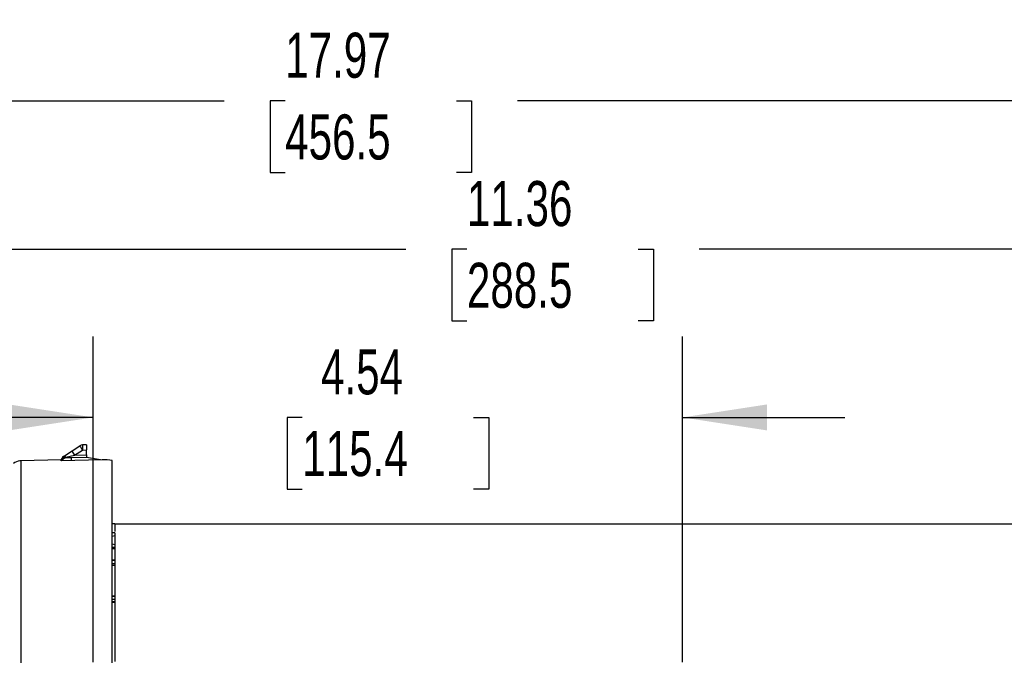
# Model space of a CAD drawing. Header units: inches. Extents: x 0 to 11, y 0 to 8.5.
# Tile 4 of 20: x 1.9 to 3.5, y 3.7 to 4.6. Entities that reach past the tile are written whole.
import ezdxf

# ---------------------------------------------------------------- set-up
doc = ezdxf.new("R2010")
doc.units = ezdxf.units.IN
doc.header["$MEASUREMENT"] = 0
doc.layers.add('DIMENSIONS', color=140, linetype='Continuous', lineweight=25)
doc.styles.add('SLDTEXTSTYLE0', font='TXT', dxfattribs={"width": 0.7})
doc.dimstyles.new('SLDDIMSTYLE1', dxfattribs={"dimtxt": 0.069444, "dimasz": 0.13, "dimexe": 0, "dimexo": 0.0625, "dimgap": 0.017361, "dimtad": 0, "dimtih": 1, "dimtoh": 1, "dimlfac": 5, "dimrnd": 1e-09, "dimzin": 12, "dimdsep": 46, "dimtxsty": 'SLDTEXTSTYLE0', "dimsah": 1, "dimcen": 0.09, "dimadec": 0, "dimazin": 3, "dimtfac": 1, "dimtofl": 0, "dimtmove": 0, "dimatfit": 3, "dimfxl": 0, "dimfrac": 2, "dimtolj": 1, "dimtzin": 12, "dimarcsym": 0})
doc.dimstyles.new('SLDDIMSTYLE3', dxfattribs={"dimtxt": 0.069444, "dimasz": 0.13, "dimexe": 0, "dimexo": 0.0625, "dimgap": 0.017361, "dimtad": 0, "dimtih": 1, "dimtoh": 1, "dimlfac": 5, "dimrnd": 1e-09, "dimzin": 12, "dimdsep": 46, "dimtxsty": 'SLDTEXTSTYLE0', "dimsah": 1, "dimcen": 0.09, "dimadec": 0, "dimazin": 3, "dimtfac": 1, "dimtmove": 0, "dimatfit": 0, "dimfxl": 0, "dimfrac": 2, "dimtolj": 1, "dimtzin": 12, "dimarcsym": 0})

# ---------------------------------------------------------------- blocks, each defined once
blk = doc.blocks.new('_D_1')
at = {"layer": 'DIMENSIONS'}
for p, q in [((0.6876, 3.8306), (0.6876, 4.6343)), ((4.2821, 3.34), (4.2821, 4.6343)), ((0.6876, 4.5093), (2.2587, 4.5093)), ((2.3528, 4.5091), (2.3295, 4.5091)), ((2.3295, 4.5091), (2.3295, 4.3987)), ((2.617, 4.5091), (2.6403, 4.5091)), ((2.6403, 4.5091), (2.6403, 4.3987)), ((4.2821, 4.5093), (2.7111, 4.5093)), ((2.3295, 4.3987), (2.3528, 4.3987)), ((2.6403, 4.3987), (2.617, 4.3987))]:
    blk.add_line(p, q, dxfattribs=at)
for points in [[(0.6876, 4.5093), (0.8176, 4.4893), (0.8176, 4.5293)], [(4.2821, 4.5093), (4.1521, 4.5293), (4.1521, 4.4893)]]:
    blk.add_solid(points, dxfattribs=at)
at = {"layer": 'DIMENSIONS', "char_height": 0.06944, "attachment_point": 1, "style": 'SLDTEXTSTYLE0'}
for s, insert in [('17.97', (2.3528, 4.6142)), ('456.5', (2.3528, 4.4882))]:
    blk.add_mtext(s, dxfattribs=dict(at, insert=insert))
blk = doc.blocks.new('_D_4')
at = {"layer": 'DIMENSIONS'}
for p, q in [((1.6294, 3.8452), (1.6294, 4.4056)), ((3.901, 3.7077), (3.901, 4.4056)), ((1.6294, 4.2806), (2.539, 4.2806)), ((2.6331, 4.2804), (2.6098, 4.2804)), ((2.6098, 4.2804), (2.6098, 4.17)), ((2.8973, 4.2804), (2.9206, 4.2804)), ((2.9206, 4.2804), (2.9206, 4.17)), ((3.901, 4.2806), (2.9914, 4.2806)), ((2.6098, 4.17), (2.6331, 4.17)), ((2.9206, 4.17), (2.8973, 4.17))]:
    blk.add_line(p, q, dxfattribs=at)
for points in [[(1.6294, 4.2806), (1.7594, 4.2606), (1.7594, 4.3006)], [(3.901, 4.2806), (3.771, 4.3006), (3.771, 4.2606)]]:
    blk.add_solid(points, dxfattribs=at)
at = {"layer": 'DIMENSIONS', "char_height": 0.06944, "attachment_point": 1, "style": 'SLDTEXTSTYLE0'}
for s, insert in [('11.36', (2.6331, 4.3855)), ('288.5', (2.6331, 4.2595))]:
    blk.add_mtext(s, dxfattribs=dict(at, insert=insert))
blk = doc.blocks.new('_D_5')
at = {"layer": 'DIMENSIONS'}
for p, q in [((2.0569, 3.644), (2.0569, 4.1461)), ((2.9656, 3.644), (2.9656, 4.1461)), ((2.0569, 4.0211), (1.8069, 4.0211)), ((2.3792, 4.021), (2.3558, 4.021)), ((2.3558, 4.021), (2.3558, 3.9105)), ((2.6434, 4.021), (2.6667, 4.021)), ((2.6667, 4.021), (2.6667, 3.9105)), ((2.9656, 4.0211), (3.2156, 4.0211)), ((2.3558, 3.9105), (2.3792, 3.9105)), ((2.6667, 3.9105), (2.6434, 3.9105))]:
    blk.add_line(p, q, dxfattribs=at)
for points in [[(2.0569, 4.0211), (1.9269, 4.0411), (1.9269, 4.0011)], [(2.9656, 4.0211), (3.0956, 4.0011), (3.0956, 4.0411)]]:
    blk.add_solid(points, dxfattribs=at)
at = {"layer": 'DIMENSIONS', "char_height": 0.06944, "attachment_point": 1, "style": 'SLDTEXTSTYLE0'}
for s, insert in [('4.54', (2.4081, 4.1261)), ('115.4', (2.3792, 4.0001))]:
    blk.add_mtext(s, dxfattribs=dict(at, insert=insert))

msp = doc.modelspace()

# ---------------------------------------------------------------- linework, layer by layer
for p, q in [((2.04669, 3.97892), (2.04023, 3.97858)), ((2.04669, 3.97892), (2.04669, 3.97106)), ((2.01092, 3.96087), (2.02419, 3.96946)), ((2.02419, 3.96946), (2.03636, 3.97733)), ((2.02805, 3.96284), (2.04023, 3.97072)), ((2.02805, 3.96284), (2.04669, 3.96317)), ((2.04023, 3.97072), (2.04669, 3.97106)), ((2.04669, 3.96317), (2.04669, 3.97106)), ((2.04669, 3.96317), (2.04669, 3.95924)), ((2.00732, 3.95562), (1.94517, 3.95399)), ((1.94517, 3.95399), (1.94517, 2.51846)), ((2.00732, 3.95399), (2.00732, 3.95562)), ((2.07073, 3.95555), (2.00732, 3.95399)), ((2.02287, 3.95882), (2.01389, 3.95866)), ((2.01481, 3.95983), (2.02805, 3.96284)), ((2.04669, 3.95924), (2.02287, 3.95882)), ((2.06799, 3.95548), (2.04669, 3.95924)), ((2.08606, 3.64229), (2.08606, 3.95471)), ((2.09, 3.85729), (2.08606, 3.85729)), ((2.09, 3.85729), (2.09, 3.84528)), ((2.09, 3.84338), (2.08603, 3.84351)), ((2.09, 3.84323), (2.08606, 3.84336)), ((3.6648, 3.8563), (2.09, 3.8563)), ((2.09, 3.84323), (2.09, 3.84338)), ((2.09, 3.84323), (2.09, 3.83889)), ((2.08606, 3.83824), (2.09, 3.83889)), ((2.09, 3.83889), (2.09, 3.82467)), ((2.09, 3.82467), (2.08606, 3.82552)), ((2.09, 3.82032), (2.08606, 3.82039)), ((2.08606, 3.81926), (2.09, 3.8192)), ((2.09, 3.82467), (2.09, 3.82032)), ((2.09, 3.82032), (2.09, 3.8192)), ((2.09, 3.8192), (2.09, 3.81856)), ((2.09, 3.81856), (2.09, 3.80088)), ((2.09006, 3.80081), (2.08604, 3.80095)), ((2.09, 3.80028), (2.08606, 3.80042)), ((2.09, 3.80028), (2.09, 3.8008)), ((2.09, 3.80028), (2.09, 3.79556)), ((2.09, 3.79556), (2.08606, 3.7956)), ((2.09, 3.79306), (2.08606, 3.79297)), ((2.09, 3.79556), (2.09, 3.79306)), ((2.09, 3.79306), (2.09, 3.74547)), ((2.09, 3.74563), (2.08606, 3.74578)), ((2.09, 3.74511), (2.08606, 3.74525)), ((2.09, 3.74039), (2.08606, 3.74043)), ((2.08606, 3.73733), (2.09, 3.73729)), ((2.09, 3.74563), (2.09, 3.74511)), ((2.09, 3.74511), (2.09, 3.74039)), ((2.09, 3.74039), (2.09, 3.73729)), ((2.09, 3.73966), (2.09, 3.73667)), ((2.09, 3.73729), (2.09, 3.73597)), ((2.09, 3.73597), (2.09, 3.64478))]:
    msp.add_line(p, q)
at = {"flags": 128}
for points in [[(2.01502, 3.9587), (2.01489, 3.9591), (2.01481, 3.95983)], [(2.01516, 3.95868), (2.01506, 3.95869), (2.01502, 3.9587)]]:
    msp.add_lwpolyline(points, dxfattribs=at)
for centre, radius, start, end in [((2.04064, 3.97072), 0.00787, 93, 122.89555), ((2.07791, 3.97465), 0.03789, 174.04331, 185.95669), ((2.06342, 3.98795), 0.04337, 205.24132, 215.37032), ((2.07559, 3.99583), 0.04337, 205.24132, 215.37032), ((1.94433, 3.93819), 0.01575, 93.31673, 130.95245), ((1.94661, 3.89889), 0.05512, 91.5, 93.31673), ((2.0152, 3.95426), 0.00787, 122.89555, 180), ((2.0141, 3.95297), 0.0069, 84.0987, 169.16949), ((2.01519, 3.95083), 0.00787, 91.22053, 156.10681), ((2.01209, 3.95745), 0.00361, 41.09623, 108.81001), ((2.30405, 3.95243), 0.28125, 178.6987, 179.59725), ((2.07541, 3.90054), 0.05521, 78.87254, 94.86468), ((2.13157, 2.53256), 1.28667, 91.85156, 92.02698), ((2.13134, 2.71792), 1.01889, 92.32529, 92.54688)]:
    msp.add_arc(centre, radius, start, end)

# ---------------------------------------------------------------- dimensions: what is measured, and where the dimension line sits
at = {"layer": 'DIMENSIONS'}
for base, p1, p2, picture, middle in [((0.68764, 4.50926), (4.28213, 3.28998), (0.68764, 3.78058), '_D_1', (2.48488, 4.50926)), ((1.62937, 4.28058), (3.90103, 3.65768), (1.62937, 3.79523), '_D_4', (2.7652, 4.28058))]:
    dim = msp.add_linear_dim(base=base, p1=p1, p2=p2, dimstyle='SLDDIMSTYLE1', dxfattribs=at)
    dim.commit()
    dim.dimension.update_dxf_attribs({"geometry": picture, "text_midpoint": middle, "dimtype": 160})
dim = msp.add_linear_dim(base=(2.96559, 4.02113), p1=(2.05693, 3.59397), p2=(2.96559, 3.59397), angle=0, dimstyle='SLDDIMSTYLE3', dxfattribs=at)
dim.commit()
dim.dimension.update_dxf_attribs({"geometry": '_D_5', "text_midpoint": (2.51126, 4.02113), "dimtype": 160})

doc.saveas('drawing.dxf')
